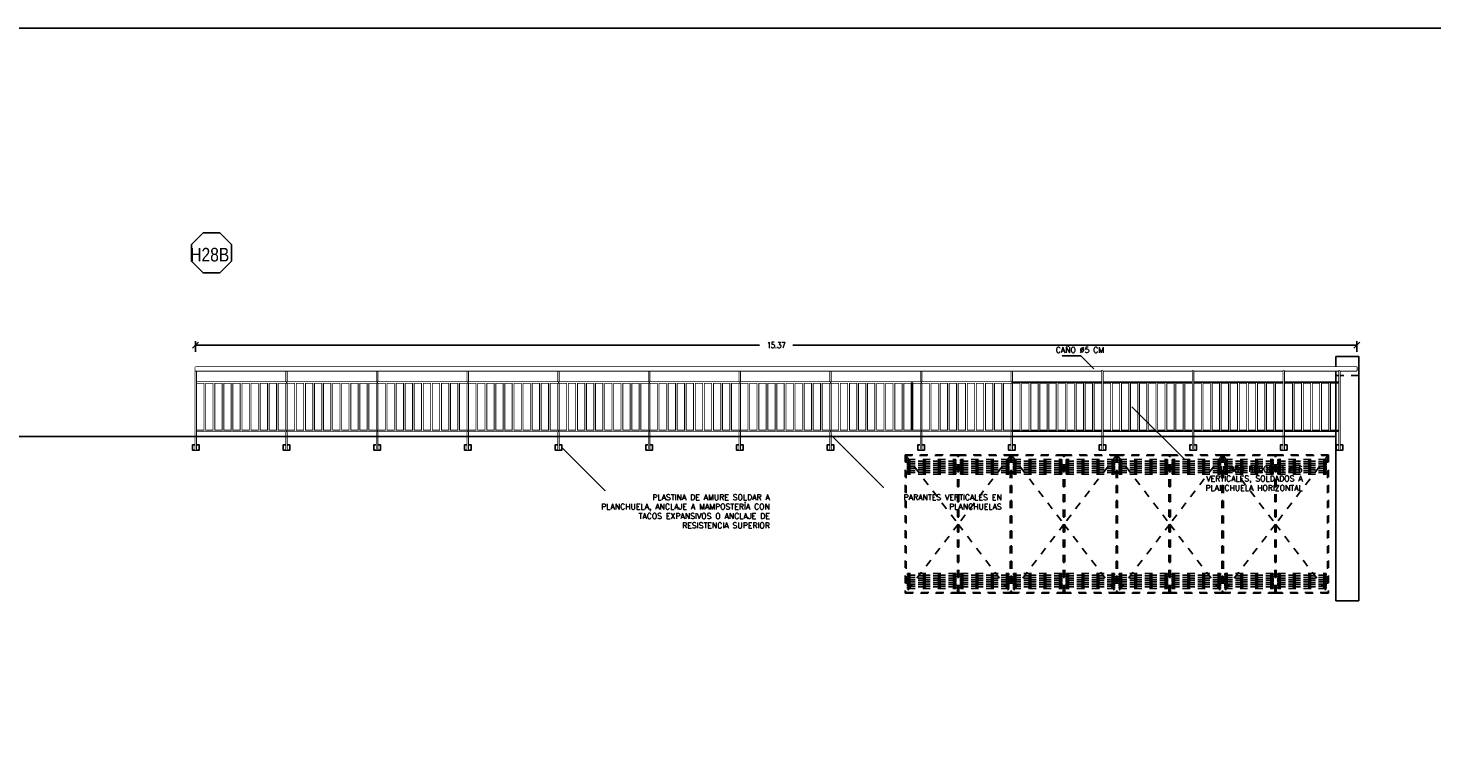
# Model space of a CAD drawing. Header units: millimetres. Extents: x -46 to 202, y -126 to 39.
# Tile 8 of 32: x -18.5 to 0.08, y -104.5 to -94.86. Entities that reach past the tile are written whole.
import ezdxf
from ezdxf.enums import TextEntityAlignment as Align

# ---------------------------------------------------------------- set-up
doc = ezdxf.new("R2010")
doc.units = ezdxf.units.MM
doc.header["$LTSCALE"] = 0.01
doc.set_wipeout_variables(frame=1)
doc.linetypes.add('HIDDEN', pattern=[0.375, 0.25, -0.125])
doc.layers.add('0 AUX', color=56, linetype='Continuous', plot=False)
for name, color, linetype in [('A PROYECCION', 8, 'Continuous'), ('Hatch 354', 254, 'Continuous'), ('TXT', 3, 'Continuous'), ('TXT COTA', 3, 'Continuous')]:
    doc.layers.add(name, color=color, linetype=linetype)
doc.styles.add('arial narrow', font='ARIALN.TTF', dxfattribs={"height": 0.0025})
doc.styles.add('ESC20', font='romans.shx', dxfattribs={"height": 0.03})
doc.styles.add('SaAS simplex', font='simplex.shx', dxfattribs={"width": 0.8})
doc.dimstyles.new('COTAS 125', dxfattribs={"dimscale": 0.01, "dimtxt": 15, "dimasz": 8, "dimexe": 5, "dimexo": 20, "dimgap": 10, "dimtad": 0, "dimzin": 9, "dimdsep": 46, "dimtxsty": 'SaAS simplex', "dimblk": 'OBLIQUE', "dimcen": 0, "dimclrd": 8, "dimclre": 8, "dimclrt": 256, "dimadec": 1, "dimazin": 0, "dimtfac": 1, "dimtmove": 2, "dimatfit": 3, "dimldrblk": 'OBLIQUE', "dimfxl": 10, "dimlwd": -1, "dimlwe": -1, "dimarcsym": 0})
doc.dimstyles.new('COTAS 75', dxfattribs={"dimscale": 0.01, "dimtxt": 8, "dimasz": 8, "dimexe": 5, "dimexo": 20, "dimgap": 10, "dimtad": 0, "dimzin": 9, "dimdsep": 46, "dimtxsty": 'SaAS simplex', "dimblk": 'OBLIQUE', "dimcen": 0, "dimclrd": 8, "dimclre": 8, "dimclrt": 256, "dimadec": 1, "dimazin": 0, "dimtfac": 1, "dimtmove": 2, "dimatfit": 3, "dimldrblk": 'OBLIQUE', "dimfxl": 10, "dimlwd": -1, "dimlwe": -1, "dimarcsym": 0})

# ---------------------------------------------------------------- blocks, each defined once
blk = doc.blocks.new('parante vertical')
at = {"color": 6}
blk.add_lwpolyline([(-1.07, -0.005), (-0.02, -0.005), (-0.02, 0.005), (-1.07, 0.005)], close=True, dxfattribs=at)
at = {"color": 252}
for points in [[(-0.02, 0.005), (-0.02, 0.045), (-0.09, 0.045), (-0.09, 0.005)], [(-0.02, -0.005), (-0.02, -0.045), (-0.09, -0.045), (-0.09, -0.005)]]:
    blk.add_lwpolyline(points, close=True, dxfattribs=at)
at = {"color": 6}
blk.add_wipeout([(-1.07, -0.005), (-0.02, -0.005), (-0.02, 0.005), (-1.07, 0.005)], dxfattribs=at)
blk = doc.blocks.new('Baranda larga')
at = {"layer": 'A PROYECCION'}
for points in [[(-0.785, -20.636), (-0.155, -20.636), (-0.155, -20.624), (-0.785, -20.624)], [(-0.785, -20.756), (-0.155, -20.756), (-0.155, -20.744), (-0.785, -20.744)], [(-0.785, -20.876), (-0.155, -20.876), (-0.155, -20.864), (-0.785, -20.864)], [(-0.785, -20.996), (-0.155, -20.996), (-0.155, -20.984), (-0.785, -20.984)], [(-0.785, -21.116), (-0.155, -21.116), (-0.155, -21.104), (-0.785, -21.104)], [(-0.785, -21.236), (-0.155, -21.236), (-0.155, -21.224), (-0.785, -21.224)], [(-0.785, -21.356), (-0.155, -21.356), (-0.155, -21.344), (-0.785, -21.344)], [(-0.785, -21.476), (-0.155, -21.476), (-0.155, -21.464), (-0.785, -21.464)], [(-0.785, -21.956), (-0.155, -21.956), (-0.155, -21.944), (-0.785, -21.944)], [(-0.785, -22.076), (-0.155, -22.076), (-0.155, -22.064), (-0.785, -22.064)], [(-0.785, -22.196), (-0.155, -22.196), (-0.155, -22.184), (-0.785, -22.184)], [(-0.785, -22.316), (-0.155, -22.316), (-0.155, -22.304), (-0.785, -22.304)], [(-0.785, -22.436), (-0.155, -22.436), (-0.155, -22.424), (-0.785, -22.424)], [(-0.785, -22.556), (-0.155, -22.556), (-0.155, -22.544), (-0.785, -22.544)], [(-0.785, -22.676), (-0.155, -22.676), (-0.155, -22.664), (-0.785, -22.664)], [(-0.785, -23.156), (-0.155, -23.156), (-0.155, -23.144), (-0.785, -23.144)], [(-0.785, -23.276), (-0.155, -23.276), (-0.155, -23.264), (-0.785, -23.264)], [(-0.785, -23.396), (-0.155, -23.396), (-0.155, -23.384), (-0.785, -23.384)], [(-0.785, -23.516), (-0.155, -23.516), (-0.155, -23.504), (-0.785, -23.504)], [(-0.785, -23.636), (-0.155, -23.636), (-0.155, -23.624), (-0.785, -23.624)], [(-0.785, -23.756), (-0.155, -23.756), (-0.155, -23.744), (-0.785, -23.744)], [(-0.785, -23.876), (-0.155, -23.876), (-0.155, -23.864), (-0.785, -23.864)], [(-0.785, -24.356), (-0.155, -24.356), (-0.155, -24.344), (-0.785, -24.344)], [(-0.785, -24.476), (-0.155, -24.476), (-0.155, -24.464), (-0.785, -24.464)], [(-0.785, -24.596), (-0.155, -24.596), (-0.155, -24.584), (-0.785, -24.584)], [(-0.785, -24.716), (-0.155, -24.716), (-0.155, -24.704), (-0.785, -24.704)], [(-0.785, -24.836), (-0.155, -24.836), (-0.155, -24.824), (-0.785, -24.824)], [(-0.785, -24.956), (-0.155, -24.956), (-0.155, -24.944), (-0.785, -24.944)], [(-0.785, -25.076), (-0.155, -25.076), (-0.155, -25.064), (-0.785, -25.064)], [(-0.785, -25.556), (-0.155, -25.556), (-0.155, -25.544), (-0.785, -25.544)], [(-0.785, -25.676), (-0.155, -25.676), (-0.155, -25.664), (-0.785, -25.664)], [(-0.785, -25.796), (-0.155, -25.796), (-0.155, -25.784), (-0.785, -25.784)], [(-0.785, -25.916), (-0.155, -25.916), (-0.155, -25.904), (-0.785, -25.904)], [(-0.785, -26.036), (-0.155, -26.036), (-0.155, -26.024), (-0.785, -26.024)], [(-0.785, -26.156), (-0.155, -26.156), (-0.155, -26.144), (-0.785, -26.144)], [(-0.785, -26.276), (-0.155, -26.276), (-0.155, -26.264), (-0.785, -26.264)], [(-0.785, -26.756), (-0.155, -26.756), (-0.155, -26.744), (-0.785, -26.744)], [(-0.785, -26.876), (-0.155, -26.876), (-0.155, -26.864), (-0.785, -26.864)], [(-0.785, -26.996), (-0.155, -26.996), (-0.155, -26.984), (-0.785, -26.984)], [(-0.785, -27.116), (-0.155, -27.116), (-0.155, -27.104), (-0.785, -27.104)], [(-0.785, -27.236), (-0.155, -27.236), (-0.155, -27.224), (-0.785, -27.224)], [(-0.785, -27.356), (-0.155, -27.356), (-0.155, -27.344), (-0.785, -27.344)], [(-0.785, -27.476), (-0.155, -27.476), (-0.155, -27.464), (-0.785, -27.464)], [(-0.785, -27.956), (-0.155, -27.956), (-0.155, -27.944), (-0.785, -27.944)], [(-0.785, -28.076), (-0.155, -28.076), (-0.155, -28.064), (-0.785, -28.064)], [(-0.785, -28.196), (-0.155, -28.196), (-0.155, -28.184), (-0.785, -28.184)], [(-0.785, -28.316), (-0.155, -28.316), (-0.155, -28.304), (-0.785, -28.304)], [(-0.785, -28.436), (-0.155, -28.436), (-0.155, -28.424), (-0.785, -28.424)], [(-0.785, -28.556), (-0.155, -28.556), (-0.155, -28.544), (-0.785, -28.544)], [(-0.785, -28.676), (-0.155, -28.676), (-0.155, -28.664), (-0.785, -28.664)], [(-0.785, -29.156), (-0.155, -29.156), (-0.155, -29.144), (-0.785, -29.144)], [(-0.785, -29.276), (-0.155, -29.276), (-0.155, -29.264), (-0.785, -29.264)], [(-0.785, -29.396), (-0.155, -29.396), (-0.155, -29.384), (-0.785, -29.384)], [(-0.785, -29.516), (-0.155, -29.516), (-0.155, -29.504), (-0.785, -29.504)], [(-0.785, -29.636), (-0.155, -29.636), (-0.155, -29.624), (-0.785, -29.624)], [(-0.785, -29.756), (-0.155, -29.756), (-0.155, -29.744), (-0.785, -29.744)], [(-0.785, -29.876), (-0.155, -29.876), (-0.155, -29.864), (-0.785, -29.864)], [(-0.785, -30.356), (-0.155, -30.356), (-0.155, -30.344), (-0.785, -30.344)], [(-0.785, -30.476), (-0.155, -30.476), (-0.155, -30.464), (-0.785, -30.464)], [(-0.785, -30.596), (-0.155, -30.596), (-0.155, -30.584), (-0.785, -30.584)], [(-0.785, -30.716), (-0.155, -30.716), (-0.155, -30.704), (-0.785, -30.704)], [(-0.785, -30.836), (-0.155, -30.836), (-0.155, -30.824), (-0.785, -30.824)], [(-0.785, -30.956), (-0.155, -30.956), (-0.155, -30.944), (-0.785, -30.944)], [(-0.785, -31.076), (-0.155, -31.076), (-0.155, -31.064), (-0.785, -31.064)], [(-0.785, -31.556), (-0.155, -31.556), (-0.155, -31.544), (-0.785, -31.544)], [(-0.785, -31.676), (-0.155, -31.676), (-0.155, -31.664), (-0.785, -31.664)], [(-0.785, -31.796), (-0.155, -31.796), (-0.155, -31.784), (-0.785, -31.784)], [(-0.785, -31.916), (-0.155, -31.916), (-0.155, -31.904), (-0.785, -31.904)], [(-0.785, -32.036), (-0.155, -32.036), (-0.155, -32.024), (-0.785, -32.024)], [(-0.785, -32.156), (-0.155, -32.156), (-0.155, -32.144), (-0.785, -32.144)], [(-0.785, -32.276), (-0.155, -32.276), (-0.155, -32.264), (-0.785, -32.264)], [(-0.785, -32.756), (-0.155, -32.756), (-0.155, -32.744), (-0.785, -32.744)], [(-0.785, -32.876), (-0.155, -32.876), (-0.155, -32.864), (-0.785, -32.864)], [(-0.785, -32.996), (-0.155, -32.996), (-0.155, -32.984), (-0.785, -32.984)], [(-0.785, -33.116), (-0.155, -33.116), (-0.155, -33.104), (-0.785, -33.104)], [(-0.785, -33.236), (-0.155, -33.236), (-0.155, -33.224), (-0.785, -33.224)], [(-0.785, -33.356), (-0.155, -33.356), (-0.155, -33.344), (-0.785, -33.344)], [(-0.785, -33.476), (-0.155, -33.476), (-0.155, -33.464), (-0.785, -33.464)], [(-0.785, -33.956), (-0.155, -33.956), (-0.155, -33.944), (-0.785, -33.944)], [(-0.785, -34.076), (-0.155, -34.076), (-0.155, -34.064), (-0.785, -34.064)], [(-0.785, -34.196), (-0.155, -34.196), (-0.155, -34.184), (-0.785, -34.184)], [(-0.785, -34.316), (-0.155, -34.316), (-0.155, -34.304), (-0.785, -34.304)], [(-0.785, -34.436), (-0.155, -34.436), (-0.155, -34.424), (-0.785, -34.424)], [(-0.785, -34.556), (-0.155, -34.556), (-0.155, -34.544), (-0.785, -34.544)], [(-0.785, -34.676), (-0.155, -34.676), (-0.155, -34.664), (-0.785, -34.664)], [(-0.785, -35.163), (-0.155, -35.163), (-0.155, -35.151), (-0.785, -35.151)], [(-0.785, -35.283), (-0.155, -35.283), (-0.155, -35.271), (-0.785, -35.271)], [(-0.785, -35.403), (-0.155, -35.403), (-0.155, -35.391), (-0.785, -35.391)]]:
    blk.add_lwpolyline(points, close=True, dxfattribs=at)
for p in [(0.125, -21.71), (0.125, -22.91), (0.125, -24.11), (0.125, -25.31), (0.125, -26.51), (0.125, -27.71), (0.125, -28.91), (0.125, -30.11), (0.125, -31.31)]:
    blk.add_blockref('parante vertical', p)
at = {"color": 2}
for points in [[(-0.795, -31.305), (-0.785, -31.305), (-0.785, -30.115), (-0.795, -30.115)], [(-0.155, -31.305), (-0.145, -31.305), (-0.145, -30.115), (-0.155, -30.115)]]:
    blk.add_lwpolyline(points, close=True, dxfattribs=at)
at = {"layer": 'A PROYECCION'}
for points in [[(-0.785, -21.596), (-0.155, -21.596), (-0.155, -21.584), (-0.785, -21.584)], [(-0.785, -21.836), (-0.155, -21.836), (-0.155, -21.824), (-0.785, -21.824)], [(-0.785, -22.796), (-0.155, -22.796), (-0.155, -22.784), (-0.785, -22.784)], [(-0.785, -23.036), (-0.155, -23.036), (-0.155, -23.024), (-0.785, -23.024)], [(-0.785, -23.996), (-0.155, -23.996), (-0.155, -23.984), (-0.785, -23.984)], [(-0.785, -24.236), (-0.155, -24.236), (-0.155, -24.224), (-0.785, -24.224)], [(-0.785, -25.196), (-0.155, -25.196), (-0.155, -25.184), (-0.785, -25.184)], [(-0.785, -25.436), (-0.155, -25.436), (-0.155, -25.424), (-0.785, -25.424)], [(-0.785, -26.396), (-0.155, -26.396), (-0.155, -26.384), (-0.785, -26.384)], [(-0.785, -26.636), (-0.155, -26.636), (-0.155, -26.624), (-0.785, -26.624)], [(-0.785, -27.596), (-0.155, -27.596), (-0.155, -27.584), (-0.785, -27.584)], [(-0.785, -27.836), (-0.155, -27.836), (-0.155, -27.824), (-0.785, -27.824)], [(-0.785, -28.796), (-0.155, -28.796), (-0.155, -28.784), (-0.785, -28.784)], [(-0.785, -29.036), (-0.155, -29.036), (-0.155, -29.024), (-0.785, -29.024)], [(-0.785, -30.236), (-0.155, -30.236), (-0.155, -30.224), (-0.785, -30.224)], [(-0.785, -31.196), (-0.155, -31.196), (-0.155, -31.184), (-0.785, -31.184)], [(-0.785, -31.436), (-0.155, -31.436), (-0.155, -31.424), (-0.785, -31.424)]]:
    blk.add_lwpolyline(points, close=True, dxfattribs=at)
at = {"color": 2}
blk.add_wipeout([(-0.795, -31.305), (-0.785, -31.305), (-0.785, -30.115), (-0.795, -30.115)], dxfattribs=at)
for points in [[(-0.795, -30.105), (-0.785, -30.105), (-0.785, -28.915), (-0.795, -28.915)], [(-0.795, -35.652), (-0.785, -35.652), (-0.785, -31.315), (-0.795, -31.315)]]:
    blk.add_lwpolyline(points, close=True, dxfattribs=at)
for points in [[(-0.785, -30.236), (-0.155, -30.236), (-0.155, -30.224), (-0.785, -30.224)], [(-0.785, -30.356), (-0.155, -30.356), (-0.155, -30.344), (-0.785, -30.344)], [(-0.785, -30.476), (-0.155, -30.476), (-0.155, -30.464), (-0.785, -30.464)], [(-0.785, -30.596), (-0.155, -30.596), (-0.155, -30.584), (-0.785, -30.584)], [(-0.785, -30.716), (-0.155, -30.716), (-0.155, -30.704), (-0.785, -30.704)], [(-0.785, -30.836), (-0.155, -30.836), (-0.155, -30.824), (-0.785, -30.824)], [(-0.785, -30.956), (-0.155, -30.956), (-0.155, -30.944), (-0.785, -30.944)], [(-0.785, -31.076), (-0.155, -31.076), (-0.155, -31.064), (-0.785, -31.064)], [(-0.785, -31.196), (-0.155, -31.196), (-0.155, -31.184), (-0.785, -31.184)]]:
    blk.add_wipeout(points).dxf.layer = 'A PROYECCION'
for points in [[(-0.795, -30.105), (-0.785, -30.105), (-0.785, -28.915), (-0.795, -28.915)], [(-0.155, -31.305), (-0.145, -31.305), (-0.145, -30.115), (-0.155, -30.115)]]:
    blk.add_wipeout(points, dxfattribs=at)
for points in [[(-0.795, -28.905), (-0.785, -28.905), (-0.785, -27.715), (-0.795, -27.715)], [(-0.155, -30.105), (-0.145, -30.105), (-0.145, -28.915), (-0.155, -28.915)], [(-0.155, -35.652), (-0.145, -35.652), (-0.145, -31.315), (-0.155, -31.315)]]:
    blk.add_lwpolyline(points, close=True, dxfattribs=at)
for points in [[(-0.785, -29.036), (-0.155, -29.036), (-0.155, -29.024), (-0.785, -29.024)], [(-0.785, -29.276), (-0.155, -29.276), (-0.155, -29.264), (-0.785, -29.264)], [(-0.785, -29.396), (-0.155, -29.396), (-0.155, -29.384), (-0.785, -29.384)], [(-0.785, -29.516), (-0.155, -29.516), (-0.155, -29.504), (-0.785, -29.504)], [(-0.785, -29.636), (-0.155, -29.636), (-0.155, -29.624), (-0.785, -29.624)], [(-0.785, -29.756), (-0.155, -29.756), (-0.155, -29.744), (-0.785, -29.744)], [(-0.785, -29.876), (-0.155, -29.876), (-0.155, -29.864), (-0.785, -29.864)], [(-0.785, -29.996), (-0.155, -29.996), (-0.155, -29.984), (-0.785, -29.984)], [(-0.785, -31.436), (-0.155, -31.436), (-0.155, -31.424), (-0.785, -31.424)], [(-0.785, -31.556), (-0.155, -31.556), (-0.155, -31.544), (-0.785, -31.544)], [(-0.785, -31.676), (-0.155, -31.676), (-0.155, -31.664), (-0.785, -31.664)], [(-0.785, -31.796), (-0.155, -31.796), (-0.155, -31.784), (-0.785, -31.784)], [(-0.785, -31.916), (-0.155, -31.916), (-0.155, -31.904), (-0.785, -31.904)], [(-0.785, -32.036), (-0.155, -32.036), (-0.155, -32.024), (-0.785, -32.024)], [(-0.785, -32.156), (-0.155, -32.156), (-0.155, -32.144), (-0.785, -32.144)], [(-0.785, -32.276), (-0.155, -32.276), (-0.155, -32.264), (-0.785, -32.264)], [(-0.785, -32.756), (-0.155, -32.756), (-0.155, -32.744), (-0.785, -32.744)], [(-0.785, -32.876), (-0.155, -32.876), (-0.155, -32.864), (-0.785, -32.864)], [(-0.785, -32.996), (-0.155, -32.996), (-0.155, -32.984), (-0.785, -32.984)], [(-0.785, -33.116), (-0.155, -33.116), (-0.155, -33.104), (-0.785, -33.104)], [(-0.785, -33.236), (-0.155, -33.236), (-0.155, -33.224), (-0.785, -33.224)], [(-0.785, -33.356), (-0.155, -33.356), (-0.155, -33.344), (-0.785, -33.344)], [(-0.785, -33.476), (-0.155, -33.476), (-0.155, -33.464), (-0.785, -33.464)], [(-0.785, -33.956), (-0.155, -33.956), (-0.155, -33.944), (-0.785, -33.944)], [(-0.785, -34.076), (-0.155, -34.076), (-0.155, -34.064), (-0.785, -34.064)], [(-0.785, -34.196), (-0.155, -34.196), (-0.155, -34.184), (-0.785, -34.184)], [(-0.785, -34.316), (-0.155, -34.316), (-0.155, -34.304), (-0.785, -34.304)], [(-0.785, -34.436), (-0.155, -34.436), (-0.155, -34.424), (-0.785, -34.424)], [(-0.785, -34.556), (-0.155, -34.556), (-0.155, -34.544), (-0.785, -34.544)], [(-0.785, -34.676), (-0.155, -34.676), (-0.155, -34.664), (-0.785, -34.664)], [(-0.785, -35.163), (-0.155, -35.163), (-0.155, -35.151), (-0.785, -35.151)], [(-0.785, -35.283), (-0.155, -35.283), (-0.155, -35.271), (-0.785, -35.271)], [(-0.785, -35.403), (-0.155, -35.403), (-0.155, -35.391), (-0.785, -35.391)]]:
    blk.add_wipeout(points).dxf.layer = 'A PROYECCION'
at = {"layer": 'A PROYECCION'}
blk.add_lwpolyline([(-0.785, -29.996), (-0.155, -29.996), (-0.155, -29.984), (-0.785, -29.984)], close=True, dxfattribs=at)
at = {"color": 2}
blk.add_wipeout([(-0.155, -30.105), (-0.145, -30.105), (-0.145, -28.915), (-0.155, -28.915)], dxfattribs=at)
blk.add_lwpolyline([(-0.155, -28.905), (-0.145, -28.905), (-0.145, -27.715), (-0.155, -27.715)], close=True, dxfattribs=at)
blk.add_wipeout([(-0.785, -29.156), (-0.155, -29.156), (-0.155, -29.144), (-0.785, -29.144)]).dxf.layer = 'A PROYECCION'
blk.add_wipeout([(-0.785, -28.796), (-0.155, -28.796), (-0.155, -28.784), (-0.785, -28.784)]).dxf.layer = 'A PROYECCION'
blk.add_wipeout([(-0.795, -28.905), (-0.785, -28.905), (-0.785, -27.715), (-0.795, -27.715)], dxfattribs=at)
blk.add_lwpolyline([(-0.795, -27.705), (-0.785, -27.705), (-0.785, -26.515), (-0.795, -26.515)], close=True, dxfattribs=at)
for points in [[(-0.785, -27.836), (-0.155, -27.836), (-0.155, -27.824), (-0.785, -27.824)], [(-0.785, -27.956), (-0.155, -27.956), (-0.155, -27.944), (-0.785, -27.944)], [(-0.785, -28.076), (-0.155, -28.076), (-0.155, -28.064), (-0.785, -28.064)], [(-0.785, -28.196), (-0.155, -28.196), (-0.155, -28.184), (-0.785, -28.184)], [(-0.785, -28.316), (-0.155, -28.316), (-0.155, -28.304), (-0.785, -28.304)], [(-0.785, -28.436), (-0.155, -28.436), (-0.155, -28.424), (-0.785, -28.424)], [(-0.785, -28.556), (-0.155, -28.556), (-0.155, -28.544), (-0.785, -28.544)], [(-0.785, -28.676), (-0.155, -28.676), (-0.155, -28.664), (-0.785, -28.664)]]:
    blk.add_wipeout(points).dxf.layer = 'A PROYECCION'
for points in [[(-0.795, -27.705), (-0.785, -27.705), (-0.785, -26.515), (-0.795, -26.515)], [(-0.155, -28.905), (-0.145, -28.905), (-0.145, -27.715), (-0.155, -27.715)]]:
    blk.add_wipeout(points, dxfattribs=at)
for points in [[(-0.795, -26.505), (-0.785, -26.505), (-0.785, -25.315), (-0.795, -25.315)], [(-0.155, -27.705), (-0.145, -27.705), (-0.145, -26.515), (-0.155, -26.515)]]:
    blk.add_lwpolyline(points, close=True, dxfattribs=at)
blk.add_wipeout([(-0.795, -26.505), (-0.785, -26.505), (-0.785, -25.315), (-0.795, -25.315)], dxfattribs=at)
for points in [[(-0.785, -26.636), (-0.155, -26.636), (-0.155, -26.624), (-0.785, -26.624)], [(-0.785, -26.756), (-0.155, -26.756), (-0.155, -26.744), (-0.785, -26.744)], [(-0.785, -26.876), (-0.155, -26.876), (-0.155, -26.864), (-0.785, -26.864)], [(-0.785, -26.996), (-0.155, -26.996), (-0.155, -26.984), (-0.785, -26.984)], [(-0.785, -27.116), (-0.155, -27.116), (-0.155, -27.104), (-0.785, -27.104)], [(-0.785, -27.236), (-0.155, -27.236), (-0.155, -27.224), (-0.785, -27.224)], [(-0.785, -27.356), (-0.155, -27.356), (-0.155, -27.344), (-0.785, -27.344)], [(-0.785, -27.476), (-0.155, -27.476), (-0.155, -27.464), (-0.785, -27.464)], [(-0.785, -27.596), (-0.155, -27.596), (-0.155, -27.584), (-0.785, -27.584)]]:
    blk.add_wipeout(points).dxf.layer = 'A PROYECCION'
blk.add_lwpolyline([(-0.795, -25.305), (-0.785, -25.305), (-0.785, -24.115), (-0.795, -24.115)], close=True, dxfattribs=at)
blk.add_wipeout([(-0.155, -27.705), (-0.145, -27.705), (-0.145, -26.515), (-0.155, -26.515)], dxfattribs=at)
blk.add_lwpolyline([(-0.155, -26.505), (-0.145, -26.505), (-0.145, -25.315), (-0.155, -25.315)], close=True, dxfattribs=at)
blk.add_wipeout([(-0.795, -25.305), (-0.785, -25.305), (-0.785, -24.115), (-0.795, -24.115)], dxfattribs=at)
blk.add_lwpolyline([(-0.795, -24.105), (-0.785, -24.105), (-0.785, -22.915), (-0.795, -22.915)], close=True, dxfattribs=at)
for points in [[(-0.785, -25.436), (-0.155, -25.436), (-0.155, -25.424), (-0.785, -25.424)], [(-0.785, -25.556), (-0.155, -25.556), (-0.155, -25.544), (-0.785, -25.544)], [(-0.785, -25.676), (-0.155, -25.676), (-0.155, -25.664), (-0.785, -25.664)], [(-0.785, -25.796), (-0.155, -25.796), (-0.155, -25.784), (-0.785, -25.784)], [(-0.785, -25.916), (-0.155, -25.916), (-0.155, -25.904), (-0.785, -25.904)], [(-0.785, -26.036), (-0.155, -26.036), (-0.155, -26.024), (-0.785, -26.024)], [(-0.785, -26.156), (-0.155, -26.156), (-0.155, -26.144), (-0.785, -26.144)], [(-0.785, -26.276), (-0.155, -26.276), (-0.155, -26.264), (-0.785, -26.264)], [(-0.785, -26.396), (-0.155, -26.396), (-0.155, -26.384), (-0.785, -26.384)]]:
    blk.add_wipeout(points).dxf.layer = 'A PROYECCION'
for points in [[(-0.795, -24.105), (-0.785, -24.105), (-0.785, -22.915), (-0.795, -22.915)], [(-0.155, -26.505), (-0.145, -26.505), (-0.145, -25.315), (-0.155, -25.315)]]:
    blk.add_wipeout(points, dxfattribs=at)
for points in [[(-0.795, -22.905), (-0.785, -22.905), (-0.785, -21.715), (-0.795, -21.715)], [(-0.155, -25.305), (-0.145, -25.305), (-0.145, -24.115), (-0.155, -24.115)]]:
    blk.add_lwpolyline(points, close=True, dxfattribs=at)
blk.add_wipeout([(-0.795, -22.905), (-0.785, -22.905), (-0.785, -21.715), (-0.795, -21.715)], dxfattribs=at)
for points in [[(-0.785, -24.236), (-0.155, -24.236), (-0.155, -24.224), (-0.785, -24.224)], [(-0.785, -24.356), (-0.155, -24.356), (-0.155, -24.344), (-0.785, -24.344)], [(-0.785, -24.476), (-0.155, -24.476), (-0.155, -24.464), (-0.785, -24.464)], [(-0.785, -24.596), (-0.155, -24.596), (-0.155, -24.584), (-0.785, -24.584)], [(-0.785, -24.716), (-0.155, -24.716), (-0.155, -24.704), (-0.785, -24.704)], [(-0.785, -24.836), (-0.155, -24.836), (-0.155, -24.824), (-0.785, -24.824)], [(-0.785, -24.956), (-0.155, -24.956), (-0.155, -24.944), (-0.785, -24.944)], [(-0.785, -25.076), (-0.155, -25.076), (-0.155, -25.064), (-0.785, -25.064)], [(-0.785, -25.196), (-0.155, -25.196), (-0.155, -25.184), (-0.785, -25.184)]]:
    blk.add_wipeout(points).dxf.layer = 'A PROYECCION'
blk.add_lwpolyline([(-0.795, -21.705), (-0.785, -21.705), (-0.785, -20.515), (-0.795, -20.515)], close=True, dxfattribs=at)
blk.add_wipeout([(-0.155, -25.305), (-0.145, -25.305), (-0.145, -24.115), (-0.155, -24.115)], dxfattribs=at)
blk.add_lwpolyline([(-0.155, -24.105), (-0.145, -24.105), (-0.145, -22.915), (-0.155, -22.915)], close=True, dxfattribs=at)
blk.add_wipeout([(-0.795, -21.705), (-0.785, -21.705), (-0.785, -20.515), (-0.795, -20.515)], dxfattribs=at)
for points in [[(-0.785, -23.036), (-0.155, -23.036), (-0.155, -23.024), (-0.785, -23.024)], [(-0.785, -23.156), (-0.155, -23.156), (-0.155, -23.144), (-0.785, -23.144)], [(-0.785, -23.276), (-0.155, -23.276), (-0.155, -23.264), (-0.785, -23.264)], [(-0.785, -23.396), (-0.155, -23.396), (-0.155, -23.384), (-0.785, -23.384)], [(-0.785, -23.516), (-0.155, -23.516), (-0.155, -23.504), (-0.785, -23.504)], [(-0.785, -23.636), (-0.155, -23.636), (-0.155, -23.624), (-0.785, -23.624)], [(-0.785, -23.756), (-0.155, -23.756), (-0.155, -23.744), (-0.785, -23.744)], [(-0.785, -23.876), (-0.155, -23.876), (-0.155, -23.864), (-0.785, -23.864)], [(-0.785, -23.996), (-0.155, -23.996), (-0.155, -23.984), (-0.785, -23.984)]]:
    blk.add_wipeout(points).dxf.layer = 'A PROYECCION'
blk.add_wipeout([(-0.155, -24.105), (-0.145, -24.105), (-0.145, -22.915), (-0.155, -22.915)], dxfattribs=at)
blk.add_lwpolyline([(-0.155, -22.905), (-0.145, -22.905), (-0.145, -21.715), (-0.155, -21.715)], close=True, dxfattribs=at)
for points in [[(-0.785, -21.836), (-0.155, -21.836), (-0.155, -21.824), (-0.785, -21.824)], [(-0.785, -21.956), (-0.155, -21.956), (-0.155, -21.944), (-0.785, -21.944)], [(-0.785, -22.076), (-0.155, -22.076), (-0.155, -22.064), (-0.785, -22.064)], [(-0.785, -22.196), (-0.155, -22.196), (-0.155, -22.184), (-0.785, -22.184)], [(-0.785, -22.316), (-0.155, -22.316), (-0.155, -22.304), (-0.785, -22.304)], [(-0.785, -22.436), (-0.155, -22.436), (-0.155, -22.424), (-0.785, -22.424)], [(-0.785, -22.556), (-0.155, -22.556), (-0.155, -22.544), (-0.785, -22.544)], [(-0.785, -22.676), (-0.155, -22.676), (-0.155, -22.664), (-0.785, -22.664)], [(-0.785, -22.796), (-0.155, -22.796), (-0.155, -22.784), (-0.785, -22.784)]]:
    blk.add_wipeout(points).dxf.layer = 'A PROYECCION'
blk.add_wipeout([(-0.155, -22.905), (-0.145, -22.905), (-0.145, -21.715), (-0.155, -21.715)], dxfattribs=at)
blk.add_lwpolyline([(-0.155, -21.705), (-0.145, -21.705), (-0.145, -20.515), (-0.155, -20.515)], close=True, dxfattribs=at)
for points in [[(-0.785, -20.636), (-0.155, -20.636), (-0.155, -20.624), (-0.785, -20.624)], [(-0.785, -20.756), (-0.155, -20.756), (-0.155, -20.744), (-0.785, -20.744)], [(-0.785, -20.876), (-0.155, -20.876), (-0.155, -20.864), (-0.785, -20.864)], [(-0.785, -20.996), (-0.155, -20.996), (-0.155, -20.984), (-0.785, -20.984)], [(-0.785, -21.116), (-0.155, -21.116), (-0.155, -21.104), (-0.785, -21.104)], [(-0.785, -21.236), (-0.155, -21.236), (-0.155, -21.224), (-0.785, -21.224)], [(-0.785, -21.356), (-0.155, -21.356), (-0.155, -21.344), (-0.785, -21.344)], [(-0.785, -21.476), (-0.155, -21.476), (-0.155, -21.464), (-0.785, -21.464)], [(-0.785, -21.596), (-0.155, -21.596), (-0.155, -21.584), (-0.785, -21.584)]]:
    blk.add_wipeout(points).dxf.layer = 'A PROYECCION'
blk.add_wipeout([(-0.155, -21.705), (-0.145, -21.705), (-0.145, -20.515), (-0.155, -20.515)], dxfattribs=at)
blk.add_blockref('parante vertical', (0.125, -20.51))
blk.add_lwpolyline([(-0.995, -20.505), (-0.945, -20.505), (-0.945, -35.877), (-0.995, -35.877), (-0.995, -20.505)], close=True, dxfattribs=at)
blk.add_wipeout([(-0.995, -20.505), (-0.995, -20.505), (-0.945, -20.505), (-0.945, -20.505), (-0.945, -35.877), (-0.995, -35.877)], dxfattribs=at)
for p in [(0.125, -32.51), (0.125, -33.71), (0.125, -34.91), (0.125, -35.647)]:
    blk.add_blockref('parante vertical', p)
at = {"layer": 'A PROYECCION'}
for points in [[(-0.785, -32.396), (-0.155, -32.396), (-0.155, -32.384), (-0.785, -32.384)], [(-0.785, -32.636), (-0.155, -32.636), (-0.155, -32.624), (-0.785, -32.624)], [(-0.785, -33.596), (-0.155, -33.596), (-0.155, -33.584), (-0.785, -33.584)], [(-0.785, -33.836), (-0.155, -33.836), (-0.155, -33.824), (-0.785, -33.824)], [(-0.785, -34.796), (-0.155, -34.796), (-0.155, -34.784), (-0.785, -34.784)], [(-0.785, -35.043), (-0.155, -35.043), (-0.155, -35.031), (-0.785, -35.031)], [(-0.785, -35.523), (-0.155, -35.523), (-0.155, -35.511), (-0.785, -35.511)]]:
    blk.add_lwpolyline(points, close=True, dxfattribs=at)
for points in [[(-0.785, -32.396), (-0.155, -32.396), (-0.155, -32.384), (-0.785, -32.384)], [(-0.785, -32.636), (-0.155, -32.636), (-0.155, -32.624), (-0.785, -32.624)], [(-0.785, -33.596), (-0.155, -33.596), (-0.155, -33.584), (-0.785, -33.584)], [(-0.785, -33.836), (-0.155, -33.836), (-0.155, -33.824), (-0.785, -33.824)], [(-0.785, -34.796), (-0.155, -34.796), (-0.155, -34.784), (-0.785, -34.784)], [(-0.785, -35.043), (-0.155, -35.043), (-0.155, -35.031), (-0.785, -35.031)], [(-0.785, -35.523), (-0.155, -35.523), (-0.155, -35.511), (-0.785, -35.511)]]:
    blk.add_wipeout(points).dxf.layer = 'A PROYECCION'
blk = doc.blocks.new('_Oblique')
at = {"layer": 'TXT COTA', "color": 0, "lineweight": -2}
blk.add_line((-0.5, -0.5), (0.5, 0.5), dxfattribs=at)
blk = doc.blocks.new('*D1064')
at = {"layer": 'Defpoints', "color": 0, "transparency": 16777216}
for p in [(-16.283, -99.056), (-16.283, -99.347), (-0.91, -99.347)]:
    blk.add_point(p, dxfattribs=at)
at = {"layer": 'TXT COTA', "color": 8, "transparency": 16777216}
for p, q in [((-16.283, -99.147), (-16.283, -99.006)), ((-0.91, -99.147), (-0.91, -99.006)), ((-16.283, -99.056), (-8.818, -99.056)), ((-0.91, -99.056), (-8.375, -99.056))]:
    blk.add_line(p, q, dxfattribs=at)
at = {"layer": 'TXT COTA', "color": 8, "transparency": 16777216, "xscale": 0.08, "yscale": 0.08, "zscale": 0.08, "rotation": 180}
blk.add_blockref('_Oblique', (-16.283, -99.056), dxfattribs=at)
at = {"layer": 'TXT COTA', "color": 8, "transparency": 16777216, "xscale": 0.08, "yscale": 0.08, "zscale": 0.08}
blk.add_blockref('_Oblique', (-0.91, -99.056), dxfattribs=at)
at = {"layer": 'TXT COTA', "transparency": 16777216, "insert": (-8.597, -99.056), "char_height": 0.08, "attachment_point": 5, "style": 'SaAS simplex'}
blk.add_mtext('15.37', dxfattribs=at)
blk = doc.blocks.new('tipo herreria')
blk.add_lwpolyline([(-0.073, 0.176), (-0.176, 0.073), (-0.176, -0.073), (-0.073, -0.176), (0.073, -0.176), (0.176, -0.073), (0.176, 0.073), (0.073, 0.176)], close=True)
at = {"color": 0, "style": 'arial narrow'}
blk.add_attdef('33', text='', height=0.12, dxfattribs=at).set_placement((0, -0.075), align=Align.MIDDLE_CENTER)

msp = doc.modelspace()

# ---------------------------------------------------------------- linework, layer by layer
at = {"layer": 'A PROYECCION', "color": 252, "linetype": 'HIDDEN'}
for points in [[(-6.187, -100.507), (-6.887, -100.507), (-6.887, -102.342), (-6.187, -102.342)], [(-6.197, -100.517), (-6.877, -100.517), (-6.877, -102.332), (-6.197, -102.332)], [(-4.787, -100.507), (-5.487, -100.507), (-5.487, -102.342), (-4.787, -102.342)], [(-4.797, -100.517), (-5.477, -100.517), (-5.477, -102.332), (-4.797, -102.332)], [(-3.387, -100.507), (-4.087, -100.507), (-4.087, -102.342), (-3.387, -102.342)], [(-3.397, -100.517), (-4.077, -100.517), (-4.077, -102.332), (-3.397, -102.332)], [(-1.987, -100.507), (-2.687, -100.507), (-2.687, -102.342), (-1.987, -102.342)], [(-1.997, -100.517), (-2.677, -100.517), (-2.677, -102.332), (-1.997, -102.332)], [(-6.857, -100.571), (-6.217, -100.571), (-6.217, -100.593), (-6.857, -100.593)], [(-6.857, -100.6), (-6.217, -100.6), (-6.217, -100.622), (-6.857, -100.622)], [(-6.857, -100.629), (-6.217, -100.629), (-6.217, -100.651), (-6.857, -100.651)], [(-6.857, -100.658), (-6.217, -100.658), (-6.217, -100.68), (-6.857, -100.68)], [(-6.857, -100.687), (-6.217, -100.687), (-6.217, -100.709), (-6.857, -100.709)], [(-5.457, -100.571), (-4.817, -100.571), (-4.817, -100.593), (-5.457, -100.593)], [(-5.457, -100.6), (-4.817, -100.6), (-4.817, -100.622), (-5.457, -100.622)], [(-5.457, -100.629), (-4.817, -100.629), (-4.817, -100.651), (-5.457, -100.651)], [(-5.457, -100.658), (-4.817, -100.658), (-4.817, -100.68), (-5.457, -100.68)], [(-5.457, -100.687), (-4.817, -100.687), (-4.817, -100.709), (-5.457, -100.709)], [(-4.057, -100.571), (-3.417, -100.571), (-3.417, -100.593), (-4.057, -100.593)], [(-4.057, -100.6), (-3.417, -100.6), (-3.417, -100.622), (-4.057, -100.622)], [(-4.057, -100.629), (-3.417, -100.629), (-3.417, -100.651), (-4.057, -100.651)], [(-4.057, -100.658), (-3.417, -100.658), (-3.417, -100.68), (-4.057, -100.68)], [(-4.057, -100.687), (-3.417, -100.687), (-3.417, -100.709), (-4.057, -100.709)], [(-2.657, -100.571), (-2.017, -100.571), (-2.017, -100.593), (-2.657, -100.593)], [(-2.657, -100.6), (-2.017, -100.6), (-2.017, -100.622), (-2.657, -100.622)], [(-2.657, -100.629), (-2.017, -100.629), (-2.017, -100.651), (-2.657, -100.651)], [(-2.657, -100.658), (-2.017, -100.658), (-2.017, -100.68), (-2.657, -100.68)], [(-2.657, -100.687), (-2.017, -100.687), (-2.017, -100.709), (-2.657, -100.709)], [(-6.857, -100.716), (-6.217, -100.716), (-6.217, -100.738), (-6.857, -100.738)], [(-6.857, -100.745), (-6.217, -100.745), (-6.217, -100.767), (-6.857, -100.767)], [(-5.457, -100.716), (-4.817, -100.716), (-4.817, -100.738), (-5.457, -100.738)], [(-5.457, -100.745), (-4.817, -100.745), (-4.817, -100.767), (-5.457, -100.767)], [(-4.057, -100.716), (-3.417, -100.716), (-3.417, -100.738), (-4.057, -100.738)], [(-4.057, -100.745), (-3.417, -100.745), (-3.417, -100.767), (-4.057, -100.767)], [(-2.657, -100.716), (-2.017, -100.716), (-2.017, -100.738), (-2.657, -100.738)], [(-2.657, -100.745), (-2.017, -100.745), (-2.017, -100.767), (-2.657, -100.767)], [(-6.857, -102.104), (-6.217, -102.104), (-6.217, -102.082), (-6.857, -102.082)], [(-6.857, -102.133), (-6.217, -102.133), (-6.217, -102.111), (-6.857, -102.111)], [(-6.857, -102.162), (-6.217, -102.162), (-6.217, -102.14), (-6.857, -102.14)], [(-6.857, -102.191), (-6.217, -102.191), (-6.217, -102.169), (-6.857, -102.169)], [(-5.457, -102.104), (-4.817, -102.104), (-4.817, -102.082), (-5.457, -102.082)], [(-5.457, -102.133), (-4.817, -102.133), (-4.817, -102.111), (-5.457, -102.111)], [(-5.457, -102.162), (-4.817, -102.162), (-4.817, -102.14), (-5.457, -102.14)], [(-5.457, -102.191), (-4.817, -102.191), (-4.817, -102.169), (-5.457, -102.169)], [(-4.057, -102.104), (-3.417, -102.104), (-3.417, -102.082), (-4.057, -102.082)], [(-4.057, -102.133), (-3.417, -102.133), (-3.417, -102.111), (-4.057, -102.111)], [(-4.057, -102.162), (-3.417, -102.162), (-3.417, -102.14), (-4.057, -102.14)], [(-4.057, -102.191), (-3.417, -102.191), (-3.417, -102.169), (-4.057, -102.169)], [(-2.657, -102.104), (-2.017, -102.104), (-2.017, -102.082), (-2.657, -102.082)], [(-2.657, -102.133), (-2.017, -102.133), (-2.017, -102.111), (-2.657, -102.111)], [(-2.657, -102.162), (-2.017, -102.162), (-2.017, -102.14), (-2.657, -102.14)], [(-2.657, -102.191), (-2.017, -102.191), (-2.017, -102.169), (-2.657, -102.169)], [(-6.857, -102.22), (-6.217, -102.22), (-6.217, -102.198), (-6.857, -102.198)], [(-6.857, -102.249), (-6.217, -102.249), (-6.217, -102.227), (-6.857, -102.227)], [(-6.857, -102.278), (-6.217, -102.278), (-6.217, -102.256), (-6.857, -102.256)], [(-5.457, -102.22), (-4.817, -102.22), (-4.817, -102.198), (-5.457, -102.198)], [(-5.457, -102.249), (-4.817, -102.249), (-4.817, -102.227), (-5.457, -102.227)], [(-5.457, -102.278), (-4.817, -102.278), (-4.817, -102.256), (-5.457, -102.256)], [(-4.057, -102.22), (-3.417, -102.22), (-3.417, -102.198), (-4.057, -102.198)], [(-4.057, -102.249), (-3.417, -102.249), (-3.417, -102.227), (-4.057, -102.227)], [(-4.057, -102.278), (-3.417, -102.278), (-3.417, -102.256), (-4.057, -102.256)], [(-2.657, -102.22), (-2.017, -102.22), (-2.017, -102.198), (-2.657, -102.198)], [(-2.657, -102.249), (-2.017, -102.249), (-2.017, -102.227), (-2.657, -102.227)], [(-2.657, -102.278), (-2.017, -102.278), (-2.017, -102.256), (-2.657, -102.256)]]:
    msp.add_lwpolyline(points, close=True, dxfattribs=at)
for points in [[(-6.887, -100.507), (-6.187, -101.425), (-6.887, -102.342)], [(-5.487, -100.507), (-4.787, -101.425), (-5.487, -102.342)], [(-4.087, -100.507), (-3.387, -101.425), (-4.087, -102.342)], [(-2.687, -100.507), (-1.987, -101.425), (-2.687, -102.342)]]:
    msp.add_lwpolyline(points, dxfattribs=at)

# ---------------------------------------------------------------- block references
at = {"layer": 'TXT'}
ref = msp.add_blockref('tipo herreria', (-16.071, -97.836), dxfattribs=dict(at, xscale=1.5, yscale=1.5, zscale=1.5))
ref.add_attrib('33', 'H28B', dxfattribs={"layer": '0', "color": 0, "height": 0.18, "style": 'arial narrow'}).set_placement((-16.093, -97.949), align=Align.CENTER)

# ---------------------------------------------------------------- texts
at = {"layer": 'TXT COTA', "ltscale": 0.025, "insert": (-4.255, -99.083), "char_height": 0.0748, "width": 1.58218, "attachment_point": 3, "style": 'ESC20'}
msp.add_mtext('CAÑO ∅5 CM', dxfattribs=at)

# ---------------------------------------------------------------- leaders
at = {"layer": 'TXT COTA', "color": 1}
msp.add_leader([(-4.809, -99.198), (-4.564, -99.198), (-4.809, -99.198)], dimstyle='COTAS 125', override={"dimtxt": 5, "dimasz": 6, "dimclrd": 1, "dimldrblk": 'DotSmall'}, dxfattribs=at)

# ---------------------------------------------------------------- wipeouts: each hides what was drawn before it
at = {"color": 252, "linetype": 'HIDDEN'}
msp.add_wipeout([(-1.187, -99.207), (-0.885, -99.207), (-0.885, -102.442), (-1.187, -102.442)], dxfattribs=at).dxf.layer = 'A PROYECCION'

# ---------------------------------------------------------------- next in the draw order: linework, layer by layer
at = {"layer": 'A PROYECCION', "color": 252, "linetype": 'HIDDEN'}
msp.add_lwpolyline([(-0.885, -99.457), (-1.187, -99.457), (-1.187, -102.442), (-0.885, -102.442)], close=True, dxfattribs=at)
at = {"layer": 'Hatch 354'}
msp.add_lwpolyline([(-1.187, -99.207), (-0.885, -99.207), (-0.885, -102.442), (-1.187, -102.442)], close=True, dxfattribs=at)

# ---------------------------------------------------------------- next in the draw order: block references
at = {"color": 6, "xscale": -1, "rotation": 90.00000000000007}
msp.add_blockref('Baranda larga', (-36.788, -100.342), dxfattribs=at)

# ---------------------------------------------------------------- next in the draw order: linework, layer by layer
at = {"layer": '0 AUX'}
msp.add_lwpolyline([(-41.726, -94.859), (2.29, -94.859), (2.29, -104.692), (-41.726, -104.692)], close=True, dxfattribs=at)
at = {"layer": 'A PROYECCION', "color": 252, "linetype": 'HIDDEN'}
for points in [[(-6.187, -100.507), (-5.487, -100.507), (-5.487, -102.342), (-6.187, -102.342)], [(-6.177, -100.517), (-5.497, -100.517), (-5.497, -102.332), (-6.177, -102.332)], [(-4.787, -100.507), (-4.087, -100.507), (-4.087, -102.342), (-4.787, -102.342)], [(-4.777, -100.517), (-4.097, -100.517), (-4.097, -102.332), (-4.777, -102.332)], [(-3.387, -100.507), (-2.687, -100.507), (-2.687, -102.342), (-3.387, -102.342)], [(-3.377, -100.517), (-2.697, -100.517), (-2.697, -102.332), (-3.377, -102.332)], [(-1.987, -100.507), (-1.287, -100.507), (-1.287, -102.342), (-1.987, -102.342)], [(-1.977, -100.517), (-1.297, -100.517), (-1.297, -102.332), (-1.977, -102.332)], [(-5.517, -100.571), (-6.157, -100.571), (-6.157, -100.593), (-5.517, -100.593)], [(-5.517, -100.6), (-6.157, -100.6), (-6.157, -100.622), (-5.517, -100.622)], [(-5.517, -100.629), (-6.157, -100.629), (-6.157, -100.651), (-5.517, -100.651)], [(-5.517, -100.658), (-6.157, -100.658), (-6.157, -100.68), (-5.517, -100.68)], [(-5.517, -100.687), (-6.157, -100.687), (-6.157, -100.709), (-5.517, -100.709)], [(-4.117, -100.571), (-4.757, -100.571), (-4.757, -100.593), (-4.117, -100.593)], [(-4.117, -100.6), (-4.757, -100.6), (-4.757, -100.622), (-4.117, -100.622)], [(-4.117, -100.629), (-4.757, -100.629), (-4.757, -100.651), (-4.117, -100.651)], [(-4.117, -100.658), (-4.757, -100.658), (-4.757, -100.68), (-4.117, -100.68)], [(-4.117, -100.687), (-4.757, -100.687), (-4.757, -100.709), (-4.117, -100.709)], [(-2.717, -100.571), (-3.357, -100.571), (-3.357, -100.593), (-2.717, -100.593)], [(-2.717, -100.6), (-3.357, -100.6), (-3.357, -100.622), (-2.717, -100.622)], [(-2.717, -100.629), (-3.357, -100.629), (-3.357, -100.651), (-2.717, -100.651)], [(-2.717, -100.658), (-3.357, -100.658), (-3.357, -100.68), (-2.717, -100.68)], [(-2.717, -100.687), (-3.357, -100.687), (-3.357, -100.709), (-2.717, -100.709)], [(-1.317, -100.571), (-1.957, -100.571), (-1.957, -100.593), (-1.317, -100.593)], [(-1.317, -100.6), (-1.957, -100.6), (-1.957, -100.622), (-1.317, -100.622)], [(-1.317, -100.629), (-1.957, -100.629), (-1.957, -100.651), (-1.317, -100.651)], [(-1.317, -100.658), (-1.957, -100.658), (-1.957, -100.68), (-1.317, -100.68)], [(-1.317, -100.687), (-1.957, -100.687), (-1.957, -100.709), (-1.317, -100.709)], [(-5.517, -100.716), (-6.157, -100.716), (-6.157, -100.738), (-5.517, -100.738)], [(-5.517, -100.745), (-6.157, -100.745), (-6.157, -100.767), (-5.517, -100.767)], [(-4.117, -100.716), (-4.757, -100.716), (-4.757, -100.738), (-4.117, -100.738)], [(-4.117, -100.745), (-4.757, -100.745), (-4.757, -100.767), (-4.117, -100.767)], [(-2.717, -100.716), (-3.357, -100.716), (-3.357, -100.738), (-2.717, -100.738)], [(-2.717, -100.745), (-3.357, -100.745), (-3.357, -100.767), (-2.717, -100.767)], [(-1.317, -100.716), (-1.957, -100.716), (-1.957, -100.738), (-1.317, -100.738)], [(-1.317, -100.745), (-1.957, -100.745), (-1.957, -100.767), (-1.317, -100.767)], [(-5.517, -102.104), (-6.157, -102.104), (-6.157, -102.082), (-5.517, -102.082)], [(-5.517, -102.133), (-6.157, -102.133), (-6.157, -102.111), (-5.517, -102.111)], [(-5.517, -102.162), (-6.157, -102.162), (-6.157, -102.14), (-5.517, -102.14)], [(-5.517, -102.191), (-6.157, -102.191), (-6.157, -102.169), (-5.517, -102.169)], [(-4.117, -102.104), (-4.757, -102.104), (-4.757, -102.082), (-4.117, -102.082)], [(-4.117, -102.133), (-4.757, -102.133), (-4.757, -102.111), (-4.117, -102.111)], [(-4.117, -102.162), (-4.757, -102.162), (-4.757, -102.14), (-4.117, -102.14)], [(-4.117, -102.191), (-4.757, -102.191), (-4.757, -102.169), (-4.117, -102.169)], [(-2.717, -102.104), (-3.357, -102.104), (-3.357, -102.082), (-2.717, -102.082)], [(-2.717, -102.133), (-3.357, -102.133), (-3.357, -102.111), (-2.717, -102.111)], [(-2.717, -102.162), (-3.357, -102.162), (-3.357, -102.14), (-2.717, -102.14)], [(-2.717, -102.191), (-3.357, -102.191), (-3.357, -102.169), (-2.717, -102.169)], [(-1.317, -102.104), (-1.957, -102.104), (-1.957, -102.082), (-1.317, -102.082)], [(-1.317, -102.133), (-1.957, -102.133), (-1.957, -102.111), (-1.317, -102.111)], [(-1.317, -102.162), (-1.957, -102.162), (-1.957, -102.14), (-1.317, -102.14)], [(-1.317, -102.191), (-1.957, -102.191), (-1.957, -102.169), (-1.317, -102.169)], [(-5.517, -102.22), (-6.157, -102.22), (-6.157, -102.198), (-5.517, -102.198)], [(-5.517, -102.249), (-6.157, -102.249), (-6.157, -102.227), (-5.517, -102.227)], [(-5.517, -102.278), (-6.157, -102.278), (-6.157, -102.256), (-5.517, -102.256)], [(-4.117, -102.22), (-4.757, -102.22), (-4.757, -102.198), (-4.117, -102.198)], [(-4.117, -102.249), (-4.757, -102.249), (-4.757, -102.227), (-4.117, -102.227)], [(-4.117, -102.278), (-4.757, -102.278), (-4.757, -102.256), (-4.117, -102.256)], [(-2.717, -102.22), (-3.357, -102.22), (-3.357, -102.198), (-2.717, -102.198)], [(-2.717, -102.249), (-3.357, -102.249), (-3.357, -102.227), (-2.717, -102.227)], [(-2.717, -102.278), (-3.357, -102.278), (-3.357, -102.256), (-2.717, -102.256)], [(-1.317, -102.22), (-1.957, -102.22), (-1.957, -102.198), (-1.317, -102.198)], [(-1.317, -102.249), (-1.957, -102.249), (-1.957, -102.227), (-1.317, -102.227)], [(-1.317, -102.278), (-1.957, -102.278), (-1.957, -102.256), (-1.317, -102.256)]]:
    msp.add_lwpolyline(points, close=True, dxfattribs=at)
for points in [[(-5.487, -100.507), (-6.187, -101.425), (-5.487, -102.342)], [(-4.087, -100.507), (-4.787, -101.425), (-4.087, -102.342)], [(-2.687, -100.507), (-3.387, -101.425), (-2.687, -102.342)], [(-1.287, -100.507), (-1.987, -101.425), (-1.287, -102.342)]]:
    msp.add_lwpolyline(points, dxfattribs=at)
at = {"layer": 'Hatch 354'}
msp.add_lwpolyline([(-1.185, -100.267), (-36.848, -100.267)], dxfattribs=at)
at = {"layer": 'TXT COTA', "color": 1}
msp.add_lwpolyline([(-4.564, -99.198), (-4.39, -99.372)], dxfattribs=at)

# ---------------------------------------------------------------- next in the draw order: texts
at = {"layer": 'TXT COTA', "ltscale": 0.025, "char_height": 0.0748, "attachment_point": 3, "style": 'ESC20'}
for s, insert, width in [('HIERRO REDONDO ∅16 VERTICALES, SOLDADOS A PLANCHUELA HORIZONTAL', (-1.628, -100.661), 1.58218), ('PLASTINA DE AMURE SOLDAR A PLANCHUELA, ANCLAJE A MAMPOSTERÍA CON TACOS EXPANSIVOS O ANCLAJE DE RESISTENCIA SUPERIOR', (-8.68, -101.033), 2.42963), ('PARANTES VERTICALES EN PLANCHUELAS', (-5.611, -101.034), 1.58218)]:
    msp.add_mtext(s, dxfattribs=dict(at, insert=insert, width=width))

# ---------------------------------------------------------------- next in the draw order: dimensions: what is measured, and where the dimension line sits
at = {"layer": 'TXT COTA'}
dim = msp.add_linear_dim(base=(-16.283, -99.056), p1=(-0.91, -99.347), p2=(-16.283, -99.347), angle=180, dimstyle='COTAS 75', dxfattribs=at)
dim.commit()
dim.dimension.update_dxf_attribs({"geometry": '*D1064', "text_midpoint": (-8.597, -99.056)})

# ---------------------------------------------------------------- next in the draw order: leaders
at = {"layer": 'TXT COTA', "color": 1}
for points in [[(-3.194, -100.568), (-3.89, -99.872), (-3.194, -100.568)], [(-7.177, -100.94), (-7.873, -100.244), (-7.177, -100.94)], [(-10.862, -100.983), (-11.433, -100.412), (-10.862, -100.983)]]:
    msp.add_leader(points, dimstyle='COTAS 125', override={"dimtxt": 5, "dimasz": 6, "dimclrd": 1, "dimldrblk": 'DotSmall'}, dxfattribs=at)

doc.saveas('drawing.dxf')
